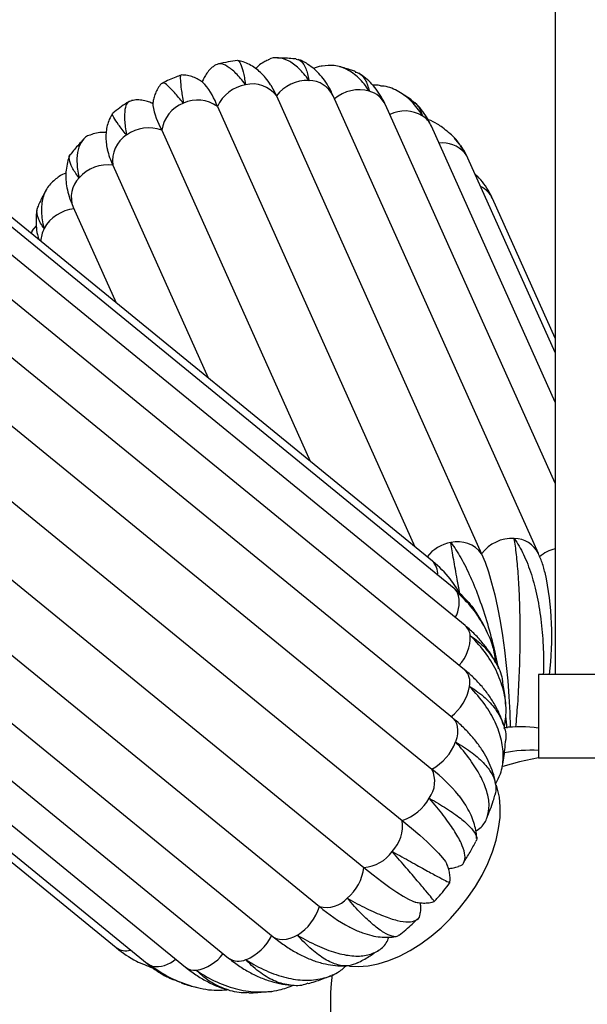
# Model space of a CAD drawing. Header units: millimetres. Extents: x -343 to 343, y -227 to 1579.
# Tile 3 of 6: x -135 to 2, y 0 to 236. Entities that reach past the tile are written whole.
import ezdxf

# ---------------------------------------------------------------- set-up
doc = ezdxf.new("R2010")
doc.units = ezdxf.units.MM

msp = doc.modelspace()

# ---------------------------------------------------------------- linework, layer by layer
at = {"color": 7, "linetype": 'Continuous', "lineweight": 25}
for p, q in [((-6, 1579.16), (-6, 79.16)), ((-72.96, 218.19), (-23.64, 108.19)), ((-9.99, 108.23), (-59.3, 218.23)), ((-40.5, 217.24), (-43.13, 218.93)), ((-35.48, 106.43), (-170.2, 216.43)), ((-87.11, 215.63), (-39.71, 109.88)), ((-6, 125.13), (-46.75, 216.03)), ((-6, 144.64), (-35.71, 210.91)), ((-30.24, 99.82), (-164.96, 209.82)), ((-100.53, 209.96), (-64.88, 130.43)), ((-29.01, 206.68), (-30.12, 208)), ((-112.29, 201.57), (-89.35, 150.42)), ((-6, 156.54), (-26.93, 203.23)), ((-27.6, 90.92), (-162.32, 200.92)), ((-6, 160.02), (-21.01, 193.51)), ((-27.74, 80.34), (-162.46, 190.34)), ((-121.8, 191.45), (-111.51, 168.51)), ((-130.68, 186.95), (-131.74, 185.75)), ((-131.66, 185.67), (-132, 185.24)), ((-30.66, 68.79), (-165.38, 178.79)), ((-170.31, 166.46), (-35.59, 56.46)), ((-177.44, 154.11), (-42.72, 44.11)), ((-186.67, 142.84), (-51.94, 32.84)), ((-197.36, 133.43), (-62.64, 23.43)), ((-208.45, 126.16), (-73.72, 16.16)), ((-246.21, 123.57), (-111.49, 13.57)), ((-219.18, 121.05), (-84.45, 11.05)), ((-238.73, 119.71), (-104, 9.71)), ((-229.5, 118.84), (-94.78, 8.84)), ((-25.76, 95.27), (-25.92, 95.46)), ((-22.25, 89.13), (-22.45, 89.61)), ((-20.02, 81.57), (-20.09, 81.7)), ((-10, 79.16), (-10, 59.16)), ((10, 79.16), (-10, 79.16)), ((-17.87, 69.16), (-17.55, 66.31)), ((-10, 59.16), (10, 59.16))]:
    msp.add_line(p, q, dxfattribs=at)
at = {"color": 7, "linetype": 'Continuous', "lineweight": 25, "flags": 128}
for points in [[(-74.32, 220.77), (-73.81, 219.92), (-72.96, 218.19)], [(-23.64, 108.19), (-22.81, 106.14), (-22, 103.81), (-21.23, 101.21), (-20.5, 98.35), (-19.82, 95.28), (-19.2, 92.02), (-18.64, 88.59), (-18.14, 85.02), (-17.71, 81.36), (-17.36, 77.63), (-17.09, 73.86), (-16.89, 70.09), (-16.79, 66.52)], [(-10, 59.16), (-14.52, 58.22), (-18.52, 57.07)], [(-55.39, 9.13), (-53.3, 9.02), (-50.94, 9.19), (-48.48, 9.67), (-45.96, 10.45), (-43.4, 11.51), (-40.83, 12.85), (-38.29, 14.44), (-35.8, 16.28), (-33.39, 18.34), (-31.1, 20.59), (-28.94, 23.01), (-26.95, 25.58), (-25.14, 28.25), (-23.54, 31), (-22.17, 33.8), (-21.04, 36.61), (-20.16, 39.41), (-19.55, 42.15), (-19.22, 44.81), (-19.16, 47.35), (-19.38, 49.75), (-19.88, 51.98), (-20.07, 52.59)], [(-42.72, 44.11), (-40.5, 42.27), (-38.51, 40.56), (-36.75, 38.97), (-35.25, 37.54), (-34, 36.27), (-33.04, 35.17), (-32.36, 34.25), (-32.03, 33.65)], [(-51.94, 32.84), (-49.7, 31.04), (-47.62, 29.43), (-45.71, 28.03), (-44, 26.85), (-42.5, 25.89), (-41.23, 25.17), (-40.19, 24.7), (-39.58, 24.51)]]:
    msp.add_lwpolyline(points, dxfattribs=at)
at = {"color": 8, "linetype": 'Continuous', "lineweight": 25, "flags": 128}
for points in [[(-26.93, 203.23), (-27.22, 203.78), (-27.77, 204.57)], [(-30.24, 99.82), (-29.82, 99.4), (-29.42, 98.8)], [(-30.66, 68.79), (-30.48, 68.63), (-30.03, 68.08), (-29.69, 67.43), (-29.48, 66.67), (-29.4, 65.83), (-29.44, 64.93), (-29.61, 63.97), (-29.91, 62.99)], [(-67.92, 16.57), (-68.82, 16.09), (-69.72, 15.73), (-70.6, 15.51), (-71.44, 15.43), (-72.22, 15.49), (-72.93, 15.7), (-73.55, 16.03), (-73.72, 16.16)], [(-102.86, 9.12), (-103.53, 9.39), (-104, 9.71)]]:
    msp.add_lwpolyline(points, dxfattribs=at)
at = {"color": 7, "linetype": 'Continuous', "lineweight": 25}
for centre, radius, start, end in [((-105.89, 208.54), 20.07, 20.6938, 38.2583), ((-78.88, 212.01), 9, 99.4867, 156.2691), ((-78.72, 213.87), 7.2, 36.8288, 103.1471), ((-65.53, 212.59), 9.3, 87.4685, 142.9721), ((-53.08, 210.58), 9.08, 74.4017, 130.8118), ((-82.13, 219.98), 20.95, 191.1718, 208.5879), ((-92.34, 208.69), 8.28, 111.016, 171.1639), ((-91.89, 209.07), 8.11, 53.9582, 114.994), ((-103.68, 201.65), 8.88, 69.2112, 126.5015), ((-104.98, 202.59), 7.38, 122.731, 187.925), ((-95.49, 209.56), 18.6, 193.1499, 205.4582), ((-113.45, 192.36), 9.28, 82.7918, 138.3757), ((-120.76, 181.9), 9.17, 95.1362, 151.1939), ((-16.22, 102.59), 9.3, 87.4685, 142.9721), ((-29.41, 103.87), 7.2, 36.8288, 103.1471), ((-78.29, 88.43), 71.54, 352.5568, 12.312), ((-38.16, 78.48), 11.82, 307.0637, 349.4241), ((-14.37, 34.45), 32.17, 82.2158, 96.9248), ((-41.42, 67.27), 12.28, 298.3609, 339.6154), ((-11.81, 27.66), 33.32, 86.8923, 101.1126), ((-41.72, 53.51), 6.81, 323.5798, 25.7155), ((-61.63, 23.45), 42.04, 39.5115, 51.7264), ((-46.14, 54.84), 11.26, 287.6793, 331.4738), ((-51.85, 42.93), 9.21, 317.009, 7.353), ((-52.57, 41.99), 9.17, 273.8984, 324.4068), ((-63.17, 34.09), 11.29, 309.9269, 353.6411), ((-60.94, 29.98), 6.77, 255.4363, 317.8368), ((-74.39, 27.02), 12.29, 301.7612, 343.0038), ((-35.52, 55.57), 42.06, 229.8429, 241.7294), ((-84.71, 21.61), 11.8, 291.915, 334.3292), ((0, 0), 60, 173.1747, 238.3842)]:
    msp.add_arc(centre, radius, start, end, dxfattribs=at)
at = {"color": 8, "linetype": 'Continuous', "lineweight": 25}
for centre, radius, start, end in [((-65.14, 215.37), 6.5, 26.0895, 89.8204), ((-52.31, 213.42), 6.14, 25.0947, 74.2089), ((-42.12, 206.21), 8.36, 59.7034, 115.5657), ((-41.02, 208.5), 5.84, 24.422, 57.6632), ((-33.12, 199.61), 7.29, 42.8457, 96.0946), ((-115.66, 193.91), 6.61, 135.6433, 201.8224), ((-26.47, 190.98), 6.01, 24.8643, 64.3782), ((-122.9, 183.17), 6.68, 151.9433, 179.2308), ((-15.83, 105.37), 6.5, 26.0539, 89.8217), ((-29.45, 101.77), 9.25, 99.9165, 142.0131), ((-3.59, 100.21), 9.49, 104.6996, 130.1343), ((-38.26, 103.47), 4.06, 354.3668, 46.5783), ((-36.17, 96.44), 7.15, 329.9867, 19.2115), ((-29.93, 88.22), 3.57, 4.9306, 49.1427), ((-36.3, 88.19), 9.93, 316.9123, 1.9746), ((-30.68, 77.27), 4.24, 346.9602, 46.2494), ((-109.17, 16.77), 3.95, 233.9041, 286.8482), ((-93.82, 17.88), 9.88, 279.2996, 324.4301), ((-101.74, 15.71), 6.68, 260.3154, 312.8845), ((-82.04, 14.52), 4.22, 235.1996, 294.3087), ((-92.61, 11.66), 3.56, 232.3387, 276.2633)]:
    msp.add_arc(centre, radius, start, end, dxfattribs=at)
at = {"color": 7, "linetype": 'Continuous', "lineweight": 25}
for points, knots in [([(-65.12, 221.88), (-65.14, 221.9), (-65.94, 223.03), (-67.6, 224.97), (-70.07, 226.81), (-72.52, 227.42), (-74.17, 227.38), (-74.94, 226.83), (-74.97, 226.81)], [0, 0, 0, 0, 0.004942, 0.247727, 0.497558, 0.740346, 0.990205, 1, 1, 1, 1]), ([(-68.21, 227.06), (-69.33, 227.16), (-70.83, 227.3), (-72.35, 227.29), (-72.73, 227.28)], [0, 0, 0, 0, 0.745032, 1, 1, 1, 1]), ([(-87.81, 225.47), (-88.06, 225.29), (-88.69, 224.84), (-89.49, 223.93), (-90.2, 222.87), (-90.62, 222.03), (-90.76, 221.6), (-90.79, 221.5)], [0, 0, 0, 0, 0.1684304, 0.4261887, 0.676439, 0.9233867, 1, 1, 1, 1]), ([(-80.36, 220.88), (-80.38, 220.9), (-81.18, 221.96), (-82.75, 223.78), (-84.8, 225.44), (-86.54, 226.11), (-87.39, 225.68), (-87.8, 225.46)], [0, 0, 0, 0, 0.0051, 0.255663, 0.513497, 0.764064, 1, 1, 1, 1]), ([(-82.36, 226.66), (-83.08, 226.57), (-84.66, 226.37), (-86.21, 226.01), (-87.05, 225.82)], [0, 0, 0, 0, 0.456463, 1, 1, 1, 1]), ([(-82.25, 226.65), (-82.23, 226.66), (-82.02, 226.8), (-81.58, 225.99), (-80.96, 224.15), (-80.56, 222.11), (-80.36, 220.91), (-80.36, 220.88)], [0, 0, 0, 0, 0.032593, 0.355995, 0.670236, 0.993603, 1, 1, 1, 1]), ([(-74.26, 220.67), (-74.29, 220.73), (-74.66, 221.39), (-75.46, 222.42), (-76.68, 223.77), (-77.98, 224.87), (-79.39, 225.74), (-80.81, 226.37), (-81.8, 226.58), (-82.24, 226.68)], [0, 0, 0, 0, 0.0200763, 0.2390611, 0.4230305, 0.5871229, 0.7392735, 0.8845103, 1, 1, 1, 1]), ([(-74.97, 226.8), (-75.32, 226.64), (-76.17, 226.24), (-77.16, 225.53), (-77.72, 224.97), (-77.93, 224.77)], [0, 0, 0, 0, 0.305809, 0.743767, 1, 1, 1, 1]), ([(-68.21, 227.05), (-67.77, 226.92), (-66.88, 226.67), (-65.85, 224.89), (-65.33, 223.03), (-65.13, 221.9), (-65.12, 221.88)], [0, 0, 0, 0, 0.32163, 0.65264, 0.993262, 1, 1, 1, 1]), ([(-59.3, 218.23), (-59.5, 218.66), (-60.04, 219.8), (-61.04, 221.48), (-62.35, 223.18), (-63.77, 224.62), (-65.33, 225.78), (-66.64, 226.56), (-67.48, 226.84), (-67.71, 226.92)], [0, 0, 0, 0, 0.11525, 0.306222, 0.481153, 0.643338, 0.796499, 0.943843, 1, 1, 1, 1]), ([(-61.96, 225.35), (-62.04, 225.34), (-62.77, 225.25), (-63.48, 225.04), (-64.06, 224.78), (-64.07, 224.78)], [0, 0, 0, 0, 0.116123, 0.991162, 1, 1, 1, 1]), ([(-50.64, 219.33), (-50.66, 219.36), (-51.44, 220.56), (-53.14, 222.66), (-55.96, 224.68), (-58.93, 225.69), (-60.97, 225.43), (-61.95, 225.31)], [0, 0, 0, 0, 0.005136, 0.257459, 0.517104, 0.769431, 1, 1, 1, 1]), ([(-53.99, 224.01), (-54.29, 224.13), (-55.54, 224.6), (-56.83, 224.94), (-57.81, 225.19)], [0, 0, 0, 0, 0.243799, 1, 1, 1, 1]), ([(-95.88, 223.19), (-96.31, 223.04), (-97.83, 222.5), (-99.29, 221.81), (-100.35, 221.31)], [0, 0, 0, 0, 0.280592, 1, 1, 1, 1]), ([(-95.85, 223.09), (-95.9, 223.11), (-96.08, 223.16), (-96.08, 222.08), (-95.87, 219.9), (-95.53, 217.72), (-95.32, 216.45), (-95.31, 216.42)], [0, 0, 0, 0, 0.121929, 0.415466, 0.700689, 0.994194, 1, 1, 1, 1]), ([(-90.06, 220.89), (-90.27, 221.08), (-90.75, 221.51), (-91.72, 222.15), (-92.94, 222.73), (-94.32, 223.14), (-95.31, 223.2), (-95.8, 223.23)], [0, 0, 0, 0, 0.16654, 0.3737046, 0.5810891, 0.7909403, 1, 1, 1, 1]), ([(-54.03, 223.9), (-53.72, 223.84), (-52.73, 223.61), (-51.55, 222.13), (-50.87, 220.41), (-50.64, 219.35), (-50.64, 219.33)], [0, 0, 0, 0, 0.1757, 0.577916, 0.991813, 1, 1, 1, 1]), ([(-46.75, 216.03), (-46.97, 216.5), (-47.52, 217.65), (-48.58, 219.34), (-49.96, 221.04), (-51.47, 222.5), (-52.62, 223.27), (-53.18, 223.64)], [0, 0, 0, 0, 0.1537344, 0.3782038, 0.5932834, 0.8015841, 1, 1, 1, 1]), ([(-100.45, 221.24), (-100.51, 221.19), (-100.92, 220.82), (-101.47, 219.98), (-102.09, 218.8), (-102.46, 217.63), (-102.65, 216.6), (-102.67, 216.03), (-102.68, 215.78)], [0, 0, 0, 0, 0.034743, 0.254991, 0.464264, 0.664095, 0.855961, 1, 1, 1, 1]), ([(-95.31, 216.42), (-95.33, 216.44), (-96.12, 217.43), (-97.56, 219.16), (-99.13, 220.76), (-100.06, 221.46), (-100.24, 221.27), (-100.3, 221.2)], [0, 0, 0, 0, 0.005796, 0.290515, 0.583497, 0.868221, 1, 1, 1, 1]), ([(-47.94, 220.64), (-48.13, 220.68), (-48.75, 220.81), (-49.38, 220.81), (-49.83, 220.81)], [0, 0, 0, 0, 0.29203, 1, 1, 1, 1]), ([(-37.9, 213.43), (-37.92, 213.46), (-38.65, 214.72), (-40.35, 216.99), (-43.45, 219.28), (-46.05, 220.48), (-47.67, 220.56), (-47.98, 220.58)], [0, 0, 0, 0, 0.006197, 0.310655, 0.623946, 0.928408, 1, 1, 1, 1]), ([(-108.36, 216.84), (-108.54, 216.73), (-109.9, 215.89), (-111.16, 214.92), (-112.27, 214.07)], [0, 0, 0, 0, 0.128438, 1, 1, 1, 1]), ([(-107.76, 217.03), (-108.12, 216.91), (-108.89, 216.66), (-109.44, 215.06), (-109.53, 212.5), (-109.22, 210.16), (-108.97, 208.82), (-108.97, 208.8)], [0, 0, 0, 0, 0.219257, 0.480257, 0.733865, 0.994838, 1, 1, 1, 1]), ([(-102.65, 216.31), (-102.8, 216.39), (-103.28, 216.64), (-104.29, 216.98), (-105.64, 217.21), (-106.83, 217.25), (-107.54, 217.1), (-107.76, 217.06)], [0, 0, 0, 0, 0.110544, 0.356172, 0.612286, 0.875699, 1, 1, 1, 1]), ([(-40.55, 217.15), (-40.06, 216.81), (-38.84, 215.95), (-38.18, 214.44), (-37.91, 213.45), (-37.9, 213.43)], [0, 0, 0, 0, 0.4035313, 0.9884301, 1, 1, 1, 1]), ([(-35.71, 210.91), (-35.95, 211.41), (-36.54, 212.65), (-37.74, 214.45), (-38.88, 215.87), (-39.63, 216.51), (-39.77, 216.63)], [0, 0, 0, 0, 0.232707, 0.581008, 0.921233, 1, 1, 1, 1]), ([(-112.31, 213.98), (-112.47, 213.74), (-112.93, 213.06), (-113.42, 211.81), (-113.81, 210.33), (-113.96, 208.83), (-113.92, 207.31), (-113.79, 206.13), (-113.62, 205.47), (-113.58, 205.3)], [0, 0, 0, 0, 0.083063, 0.238589, 0.395836, 0.559413, 0.73575, 0.934388, 1, 1, 1, 1]), ([(-108.97, 208.8), (-108.98, 208.81), (-109.74, 209.75), (-111.03, 211.42), (-112.1, 213.08), (-112.5, 213.93), (-112.29, 213.95), (-112.25, 213.95)], [0, 0, 0, 0, 0.006217, 0.311664, 0.625974, 0.931426, 1, 1, 1, 1]), ([(-33.02, 210.59), (-33.44, 210.88), (-34.49, 211.6), (-35.69, 212.22), (-36.47, 212.49), (-36.52, 212.5)], [0, 0, 0, 0, 0.378205, 0.960978, 1, 1, 1, 1]), ([(-27.77, 204.57), (-27.79, 204.59), (-28.46, 205.91), (-29.96, 208.21), (-32.05, 209.81), (-33.03, 210.56)], [0, 0, 0, 0, 0.010675, 0.535119, 1, 1, 1, 1]), ([(-117.73, 208.75), (-117.75, 208.75), (-118.6, 208.61), (-119.65, 207.51), (-120.76, 205.44), (-121.03, 202.43), (-120.7, 199.94), (-120.39, 198.55), (-120.39, 198.53)], [0, 0, 0, 0, 0.0069, 0.250398, 0.500988, 0.74448, 0.995044, 1, 1, 1, 1]), ([(-113.87, 209.42), (-114.13, 209.43), (-114.87, 209.46), (-116.18, 209.24), (-117.24, 209.01), (-117.73, 208.77), (-117.74, 208.76)], [0, 0, 0, 0, 0.214629, 0.612809, 0.997108, 1, 1, 1, 1]), ([(-119.34, 207.66), (-120.08, 206.9), (-121.14, 205.8), (-122.08, 204.59), (-122.37, 204.22)], [0, 0, 0, 0, 0.69319, 1, 1, 1, 1]), ([(-28.76, 206.18), (-28.38, 205.69), (-28, 205.19), (-27.78, 204.59), (-27.77, 204.57)], [0, 0, 0, 0, 0.96992, 1, 1, 1, 1]), ([(-26.93, 203.23), (-27.17, 203.74), (-27.67, 204.79), (-28.33, 205.75), (-28.67, 206.24)], [0, 0, 0, 0, 0.483897, 1, 1, 1, 1]), ([(-122.6, 203.86), (-122.65, 203.76), (-122.98, 203.08), (-123.31, 201.75), (-123.59, 199.9), (-123.58, 198), (-123.33, 196.04), (-122.79, 193.93), (-122.22, 192.4), (-121.84, 191.54), (-121.8, 191.45)], [0, 0, 0, 0, 0.026477, 0.165682, 0.306903, 0.453489, 0.60929, 0.778552, 0.976194, 1, 1, 1, 1]), ([(-120.39, 198.53), (-120.4, 198.55), (-121.1, 199.43), (-122.22, 201.08), (-122.81, 202.92), (-122.84, 203.97), (-122.4, 204.21), (-122.38, 204.22)], [0, 0, 0, 0, 0.006557, 0.328687, 0.660164, 0.982299, 1, 1, 1, 1]), ([(-123.54, 199.67), (-123.55, 199.67), (-124.13, 199.46), (-124.85, 199.07), (-125.51, 198.57), (-125.66, 198.46)], [0, 0, 0, 0, 0.008052, 0.775025, 1, 1, 1, 1]), ([(-21.01, 193.51), (-21.26, 194.01), (-21.85, 195.25), (-23.06, 197.06), (-24.23, 198.51), (-25.02, 199.21), (-25.2, 199.37)], [0, 0, 0, 0, 0.232573, 0.567169, 0.900321, 1, 1, 1, 1]), ([(-125.66, 198.46), (-126.41, 197.85), (-127.97, 196.57), (-129.2, 193.79), (-129.58, 190.4), (-129.18, 187.76), (-128.8, 186.34), (-128.8, 186.31)], [0, 0, 0, 0, 0.234503, 0.490407, 0.739062, 0.994938, 1, 1, 1, 1]), ([(-128.21, 195.69), (-128.46, 195.27), (-129.17, 194.09), (-129.74, 192.83), (-130.11, 192.02)], [0, 0, 0, 0, 0.353731, 1, 1, 1, 1]), ([(-128.8, 186.31), (-128.81, 186.33), (-129.44, 187.19), (-130.33, 188.83), (-130.7, 190.73), (-130.2, 191.66), (-130.03, 191.98)], [0, 0, 0, 0, 0.007804, 0.391198, 0.785717, 1, 1, 1, 1]), ([(-130.42, 191.23), (-130.42, 191.23), (-130.62, 190.54), (-130.73, 189.11), (-130.74, 186.99), (-130.5, 185.15), (-130.18, 184.06), (-130.07, 183.66)], [0, 0, 0, 0, 0.0023335, 0.2766063, 0.5524058, 0.8342699, 1, 1, 1, 1]), ([(-15.41, 66.5), (-15.25, 68.33), (-14.89, 72.37), (-14.56, 78.78), (-14.37, 85.5), (-14.36, 91.93), (-14.51, 98), (-14.81, 103.43), (-15.24, 108.15), (-15.6, 110.72), (-15.81, 111.85), (-15.81, 111.88)], [0, 0, 0, 0, 0.106742, 0.23535, 0.360381, 0.48904, 0.614322, 0.743253, 0.868532, 0.99745, 1, 1, 1, 1]), ([(-15.81, 111.88), (-15.79, 111.85), (-14.99, 110.72), (-13.48, 108.1), (-11.63, 103.36), (-10.19, 97.83), (-9.24, 91.78), (-8.73, 85.48), (-8.78, 81.22), (-8.81, 79.16)], [0, 0, 0, 0, 0.0033883, 0.1698442, 0.3411302, 0.5075885, 0.6788941, 0.8450178, 1, 1, 1, 1]), ([(-28.92, 98.73), (-29.12, 99.85), (-29.66, 102.81), (-30.38, 106.93), (-30.85, 109.65), (-31.04, 110.86), (-31.05, 110.88)], [0, 0, 0, 0, 0.228304, 0.604852, 0.992335, 1, 1, 1, 1]), ([(-31.05, 110.88), (-31.03, 110.86), (-30.22, 109.8), (-28.6, 107.32), (-26.32, 102.77), (-24.16, 97.43), (-22.25, 91.53), (-20.71, 85.83), (-19.96, 82.12), (-19.65, 80.57)], [0, 0, 0, 0, 0.003517, 0.17628, 0.354056, 0.526822, 0.704618, 0.877037, 1, 1, 1, 1]), ([(-8.4, 103.63), (-8.46, 103.87), (-8.75, 105.08), (-9.29, 106.6), (-9.82, 107.84), (-9.99, 108.23)], [0, 0, 0, 0, 0.142132, 0.730916, 1, 1, 1, 1]), ([(-28.75, 98.47), (-29.52, 99.73), (-31.34, 102.68), (-33.88, 105.12), (-35.44, 106.4), (-35.47, 106.42)], [0, 0, 0, 0, 0.423781, 0.988823, 1, 1, 1, 1]), ([(-26.17, 95.75), (-26.66, 96.33), (-27.76, 97.64), (-29.18, 98.95), (-30.09, 99.69), (-30.24, 99.82)], [0, 0, 0, 0, 0.390641, 0.897228, 1, 1, 1, 1]), ([(-20.24, 82), (-20.34, 82.83), (-20.64, 85.52), (-22.34, 89.76), (-25.24, 94.58), (-27.89, 97.43), (-29.39, 98.77), (-29.42, 98.8)], [0, 0, 0, 0, 0.129884, 0.420762, 0.7034, 0.994247, 1, 1, 1, 1]), ([(-29.42, 98.8), (-29.4, 98.78), (-28.12, 97.84), (-26.04, 95.99), (-24.68, 93.63), (-24.08, 92.59)], [0, 0, 0, 0, 0.011312, 0.567063, 1, 1, 1, 1]), ([(-22.53, 89.79), (-22.56, 89.86), (-22.98, 90.85), (-23.52, 91.77), (-24.01, 92.63)], [0, 0, 0, 0, 0.077634, 1, 1, 1, 1]), ([(-20.33, 82.17), (-20.46, 82.43), (-21.03, 83.57), (-22.32, 85.44), (-24.19, 87.76), (-25.99, 89.57), (-27.18, 90.57), (-27.6, 90.92)], [0, 0, 0, 0, 0.07851, 0.33757, 0.597873, 0.860026, 1, 1, 1, 1]), ([(-18.25, 66.23), (-18.04, 67.47), (-17.54, 70.28), (-18.1, 74.82), (-19.69, 79.61), (-22.42, 84.24), (-24.91, 87.11), (-26.35, 88.5), (-26.38, 88.53)], [0, 0, 0, 0, 0.160115, 0.366046, 0.577975, 0.783902, 0.995808, 1, 1, 1, 1]), ([(-26.38, 88.53), (-26.35, 88.51), (-25.01, 87.62), (-22.6, 85.62), (-20.11, 82.09), (-18.77, 79.21), (-18.63, 77.49), (-18.6, 77.17)], [0, 0, 0, 0, 0.00622, 0.311788, 0.626223, 0.931796, 1, 1, 1, 1]), ([(-18.34, 66.92), (-18.59, 67.67), (-19.11, 69.29), (-20.28, 71.65), (-21.75, 74.03), (-23.52, 76.3), (-25.51, 78.43), (-27.01, 79.71), (-27.74, 80.34)], [0, 0, 0, 0, 0.1483262, 0.3155722, 0.4853892, 0.6581995, 0.8340746, 1, 1, 1, 1]), ([(-20.31, 52.93), (-19.88, 53.7), (-18.79, 55.66), (-18.3, 59.19), (-18.69, 63.37), (-20.2, 67.67), (-22.77, 72.02), (-25.15, 74.87), (-26.52, 76.29), (-26.54, 76.31)], [0, 0, 0, 0, 0.116511, 0.294224, 0.467273, 0.645362, 0.818407, 0.996478, 1, 1, 1, 1]), ([(-26.54, 76.31), (-26.52, 76.3), (-25.11, 75.44), (-22.6, 73.57), (-19.85, 70.48), (-18.25, 67.12), (-17.65, 64.53), (-17.94, 63.09), (-17.99, 62.82)], [0, 0, 0, 0, 0.004718, 0.23649, 0.474987, 0.706763, 0.945287, 1, 1, 1, 1]), ([(-17.86, 71.77), (-17.89, 72.33), (-17.99, 74.14), (-18.3, 75.94), (-18.51, 77.18)], [0, 0, 0, 0, 0.305707, 1, 1, 1, 1]), ([(-20.26, 52.62), (-20.32, 53.07), (-20.48, 54.28), (-21.08, 56.24), (-22.02, 58.49), (-23.26, 60.72), (-24.82, 62.95), (-26.68, 65.13), (-28.64, 67.09), (-30.05, 68.28), (-30.66, 68.79)], [0, 0, 0, 0, 0.072405, 0.196651, 0.325178, 0.458921, 0.598085, 0.74192, 0.88887, 1, 1, 1, 1]), ([(-25.04, 41.59), (-24.6, 41.88), (-23.3, 42.73), (-22.18, 44.81), (-21.67, 47.67), (-22.24, 51.05), (-23.78, 54.74), (-26.3, 58.74), (-28.58, 61.53), (-29.88, 62.96), (-29.91, 62.99)], [0, 0, 0, 0, 0.079041, 0.22963, 0.38459, 0.535482, 0.690769, 0.841658, 0.996929, 1, 1, 1, 1]), ([(-29.91, 62.99), (-29.88, 62.97), (-28.41, 62.13), (-25.75, 60.37), (-22.78, 57.69), (-20.85, 54.98), (-19.98, 52.44), (-20.3, 50.91), (-20.45, 50.2)], [0, 0, 0, 0, 0.004087, 0.204868, 0.411476, 0.61226, 0.818891, 1, 1, 1, 1]), ([(-18.71, 57.03), (-18.67, 57.24), (-18.33, 58.76), (-18.07, 60.69), (-17.95, 62.42), (-17.92, 62.81)], [0, 0, 0, 0, 0.107005, 0.800394, 1, 1, 1, 1]), ([(-24.88, 39.81), (-24.88, 40.02), (-24.86, 40.86), (-25.12, 42.29), (-25.62, 44.1), (-26.4, 45.95), (-27.49, 47.87), (-28.46, 49.32), (-29.14, 50.12), (-29.26, 50.26)], [0, 0, 0, 0, 0.052973, 0.205444, 0.366918, 0.542426, 0.737192, 0.953641, 1, 1, 1, 1]), ([(-22.42, 44.63), (-21.85, 46.02), (-21.11, 47.85), (-20.57, 49.74), (-20.44, 50.19)], [0, 0, 0, 0, 0.760825, 1, 1, 1, 1]), ([(-29.25, 33.13), (-29.04, 33.17), (-28.22, 33.33), (-27.64, 34.35), (-27.56, 36.14), (-28.45, 38.66), (-30.19, 41.72), (-32.75, 45.32), (-34.97, 48.01), (-36.22, 49.43), (-36.24, 49.46)], [0, 0, 0, 0, 0.051286, 0.206413, 0.366043, 0.521483, 0.68145, 0.836886, 0.996836, 1, 1, 1, 1]), ([(-36.24, 49.46), (-36.21, 49.45), (-34.69, 48.6), (-31.88, 46.92), (-28.61, 44.61), (-26.24, 42.5), (-25.01, 40.76), (-24.64, 39.61), (-25.03, 39.21), (-25.11, 39.12)], [0, 0, 0, 0, 0.003798, 0.190378, 0.382373, 0.568956, 0.760972, 0.94718, 1, 1, 1, 1]), ([(-28, 33.96), (-27.46, 34.79), (-26.39, 36.46), (-25.49, 38.21), (-25.04, 39.09)], [0, 0, 0, 0, 0.501978, 1, 1, 1, 1]), ([(-35.11, 24.71), (-35.07, 24.69), (-34.96, 24.64), (-35.58, 25.43), (-36.92, 27.06), (-38.99, 29.5), (-41.7, 32.67), (-43.89, 35.22), (-45.09, 36.62), (-45.11, 36.65)], [0, 0, 0, 0, 0.073437, 0.259815, 0.4413, 0.628072, 0.809554, 0.996306, 1, 1, 1, 1]), ([(-45.11, 36.65), (-45.08, 36.63), (-43.51, 35.76), (-40.56, 34.13), (-36.93, 32.12), (-34.08, 30.57), (-32.21, 29.59), (-31.28, 29.15), (-31.34, 29.26), (-31.36, 29.29)], [0, 0, 0, 0, 0.003695, 0.185208, 0.371989, 0.553505, 0.740307, 0.921459, 1, 1, 1, 1]), ([(-31.26, 29.3), (-31.24, 29.58), (-31.18, 30.32), (-31.32, 31.45), (-31.61, 32.6), (-31.87, 33.34), (-32.03, 33.65), (-32.04, 33.67)], [0, 0, 0, 0, 0.1697602, 0.4350052, 0.7015251, 0.9785621, 1, 1, 1, 1]), ([(-31.62, 32.56), (-31.21, 32.59), (-30.45, 32.66), (-29.61, 32.92), (-29.22, 33.04)], [0, 0, 0, 0, 0.529362, 1, 1, 1, 1]), ([(-35.03, 24.64), (-34.74, 24.95), (-33.45, 26.35), (-32.19, 27.89), (-31.29, 29.15), (-31.25, 29.21)], [0, 0, 0, 0, 0.213886, 0.963018, 1, 1, 1, 1]), ([(-43.52, 16.63), (-43.58, 16.54), (-43.9, 16.08), (-45.09, 16.19), (-47.07, 17.04), (-49.58, 18.89), (-52.53, 21.64), (-54.73, 24.05), (-55.9, 25.41), (-55.92, 25.43)], [0, 0, 0, 0, 0.046228, 0.238079, 0.424894, 0.61715, 0.803961, 0.996197, 1, 1, 1, 1]), ([(-55.92, 25.43), (-55.89, 25.41), (-54.29, 24.5), (-51.2, 22.86), (-47.19, 21.08), (-43.79, 19.98), (-41.14, 19.61), (-39.35, 20.05), (-38.45, 20.83), (-38.44, 21.71), (-38.44, 21.93)], [0, 0, 0, 0, 0.003157, 0.158241, 0.317825, 0.472912, 0.632515, 0.787289, 0.946556, 1, 1, 1, 1]), ([(-39.63, 24.53), (-39.56, 24.51), (-39.15, 24.4), (-38.26, 24.28), (-36.96, 24.26), (-35.87, 24.36), (-35.24, 24.56), (-35.08, 24.62)], [0, 0, 0, 0, 0.058294, 0.349975, 0.62917, 0.905348, 1, 1, 1, 1]), ([(-38.35, 21.91), (-38.34, 21.96), (-38.24, 22.46), (-38.24, 23.3), (-38.32, 24), (-38.35, 24.32)], [0, 0, 0, 0, 0.062647, 0.570101, 1, 1, 1, 1]), ([(-43.45, 16.56), (-42.39, 17.43), (-40.87, 18.68), (-39.46, 20.07), (-39.03, 20.5)], [0, 0, 0, 0, 0.694593, 1, 1, 1, 1]), ([(-53.48, 9.91), (-54.14, 9.61), (-55.55, 8.98), (-58.22, 9.31), (-61.24, 10.62), (-64.49, 13), (-66.75, 15.24), (-67.9, 16.54), (-67.92, 16.57)], [0, 0, 0, 0, 0.179572, 0.380732, 0.587752, 0.788908, 0.995905, 1, 1, 1, 1]), ([(-67.92, 16.57), (-67.89, 16.55), (-66.27, 15.59), (-63.08, 13.9), (-58.69, 12.24), (-54.7, 11.45), (-51.29, 11.57), (-48.53, 12.64), (-46.71, 14.14), (-46.11, 15.59), (-45.92, 16.06)], [0, 0, 0, 0, 0.003081, 0.154433, 0.310178, 0.461532, 0.617295, 0.768345, 0.923779, 1, 1, 1, 1]), ([(-55.52, 18.6), (-55.28, 18.47), (-54.2, 17.86), (-52.39, 17.14), (-50.13, 16.44), (-48.07, 16.08), (-46.13, 16.02), (-44.83, 16.08), (-44.19, 16.24), (-44.16, 16.25)], [0, 0, 0, 0, 0.065112, 0.301662, 0.500998, 0.679275, 0.841507, 0.992894, 1, 1, 1, 1]), ([(-73.72, 16.16), (-73.28, 15.81), (-72, 14.79), (-69.82, 13.29), (-67.17, 11.78), (-64.48, 10.58), (-61.88, 9.75), (-59.4, 9.29), (-57.42, 9.1), (-56.25, 9.19), (-55.84, 9.23)], [0, 0, 0, 0, 0.07908, 0.230103, 0.382185, 0.533736, 0.682683, 0.811078, 0.934645, 1, 1, 1, 1]), ([(-111.5, 13.58), (-111.47, 13.55), (-109.95, 12.32), (-107.17, 10.37), (-104.04, 9.21), (-102.72, 8.72)], [0, 0, 0, 0, 0.011605, 0.581753, 1, 1, 1, 1]), ([(-53.46, 9.88), (-52.54, 10.37), (-50.81, 11.31), (-49.18, 12.42), (-48.41, 12.94)], [0, 0, 0, 0, 0.528882, 1, 1, 1, 1]), ([(-104, 9.71), (-103.51, 9.32), (-102.2, 8.3), (-100.43, 7.13), (-99.1, 6.48), (-98.69, 6.28)], [0, 0, 0, 0, 0.297554, 0.784304, 1, 1, 1, 1]), ([(-84.45, 11.05), (-83.99, 10.68), (-82.68, 9.65), (-80.45, 8.18), (-77.76, 6.74), (-75, 5.65), (-72.24, 4.87), (-70.39, 4.63), (-69.48, 4.51)], [0, 0, 0, 0, 0.103244, 0.287837, 0.471155, 0.651765, 0.829081, 1, 1, 1, 1]), ([(-65.38, 4.99), (-65.62, 4.89), (-66.94, 4.33), (-69.59, 4.4), (-73.17, 5.25), (-76.79, 7.33), (-79.13, 9.41), (-80.28, 10.64), (-80.3, 10.67)], [0, 0, 0, 0, 0.051344, 0.283944, 0.52332, 0.755915, 0.995265, 1, 1, 1, 1]), ([(-80.3, 10.67), (-80.27, 10.65), (-78.65, 9.62), (-75.38, 7.85), (-70.65, 6.2), (-66.08, 5.56), (-61.92, 5.99), (-58.53, 7.18), (-56.83, 8.62), (-56.14, 9.21)], [0, 0, 0, 0, 0.003533, 0.177097, 0.355697, 0.529264, 0.707885, 0.881102, 1, 1, 1, 1]), ([(-95.84, 5.17), (-96.88, 5.52), (-99.43, 6.37), (-101.63, 8.01), (-102.84, 9.1), (-102.86, 9.12)], [0, 0, 0, 0, 0.406986, 0.988497, 1, 1, 1, 1]), ([(-102.86, 9.12), (-102.83, 9.09), (-101.26, 7.92), (-97.94, 5.89), (-92.69, 4.01), (-88.22, 3.17), (-85.59, 3.4), (-84.77, 3.46)], [0, 0, 0, 0, 0.005818, 0.291624, 0.585723, 0.871533, 1, 1, 1, 1]), ([(-94.78, 8.84), (-94.3, 8.46), (-92.99, 7.43), (-90.74, 5.98), (-88.02, 4.62), (-86.02, 3.78), (-84.91, 3.5), (-84.77, 3.46)], [0, 0, 0, 0, 0.159688, 0.429071, 0.696419, 0.961089, 1, 1, 1, 1]), ([(-79.61, 2.77), (-79.85, 2.74), (-81.54, 2.53), (-84.57, 3.25), (-88.57, 4.99), (-91.03, 6.94), (-92.2, 8.1), (-92.22, 8.12)], [0, 0, 0, 0, 0.052625, 0.36933, 0.677065, 0.993736, 1, 1, 1, 1]), ([(-92.22, 8.12), (-92.19, 8.1), (-90.59, 7), (-87.27, 5.12), (-82.24, 3.37), (-77.17, 2.75), (-72.64, 3.09), (-69.97, 4.12), (-68.84, 4.56)], [0, 0, 0, 0, 0.004216, 0.211326, 0.424445, 0.631558, 0.844702, 1, 1, 1, 1]), ([(-95.86, 5.08), (-94.78, 4.72), (-93.55, 4.32), (-92.29, 4.07), (-92.14, 4.04)], [0, 0, 0, 0, 0.881723, 1, 1, 1, 1]), ([(-65.35, 4.92), (-64.23, 5.25), (-62.37, 5.81), (-60.57, 6.55), (-59.86, 6.85)], [0, 0, 0, 0, 0.603715, 1, 1, 1, 1]), ([(-79.61, 2.72), (-78.88, 2.73), (-77.07, 2.74), (-75.27, 2.96), (-74.19, 3.09)], [0, 0, 0, 0, 0.401065, 1, 1, 1, 1])]:
    msp.add_open_spline(points, degree=3, knots=knots, dxfattribs=at)

doc.saveas('drawing.dxf')
